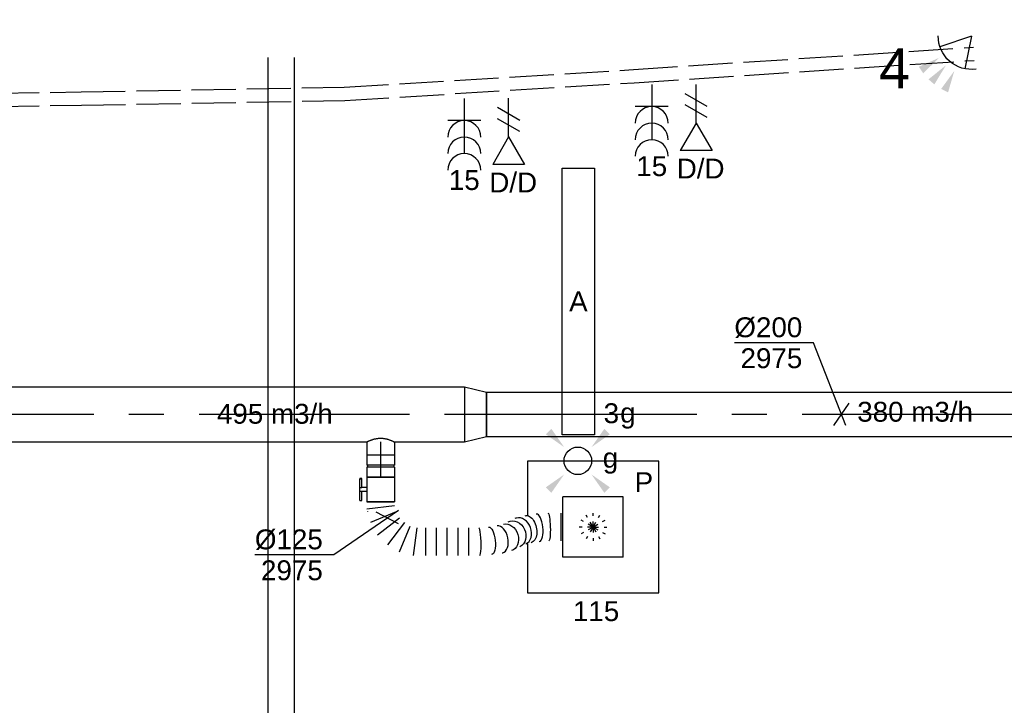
# Model space of a CAD drawing. Extents: x -138812 to 250702, y -18987 to 104055.
# Tile 80 of 193: x 78326 to 82784, y 21599 to 24703. Entities that reach past the tile are written whole.
import ezdxf
from ezdxf.enums import TextEntityAlignment as Align

# ---------------------------------------------------------------- set-up
doc = ezdxf.new("R2010")
doc.units = 0
doc.header["$LTSCALE"] = 50
for name, pattern in [('CENTER2', [28.575000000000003, 19.05, -3.175, 3.175, -3.175]), ('E_GOOT3', [5, 4, -1]), ('STREEPJES', [0.1, 0.05, -0.05])]:
    doc.linetypes.add(name, pattern=pattern)
doc.layers.get('0').update_dxf_attribs({"linetype": 'CONTINUOUS'})
for name, color, linetype in [('brandmeldserienummers', 1, 'CONTINUOUS'), ('EL6131--', 2, 'CONTINUOUS'), ('EL6131--_WG', 2, 'CONTINUOUS'), ('EL6222--', 3, 'CONTINUOUS'), ('EL6311--', 3, 'CONTINUOUS'), ('EL6441--', 3, 'CONTINUOUS'), ('EL6521--', 3, 'CONTINUOUS'), ('EM6131--', 1, 'CONTINUOUS'), ('WL570---_TOEVOER', 3, 'CONTINUOUS'), ('WL570---_TOEVOER_HL', 8, 'CONTINUOUS'), ('WL570---_TOEVOER_RST', 2, 'CONTINUOUS'), ('WL570---_TOEVOER_RST_HL', 1, 'CONTINUOUS'), ('WM570---_TOEVOER', 1, 'CONTINUOUS'), ('WM570---_TOEVOER_PR', 1, 'CONTINUOUS'), ('WM570---_TOEVOER_RST_PR', 1, 'CONTINUOUS')]:
    doc.layers.add(name, color=color, linetype=linetype)
doc.styles.add('BURO-018', font='ARIAL.TTF', dxfattribs={"height": 90})

# ---------------------------------------------------------------- blocks, each defined once
blk = doc.blocks.new('111304B')
at = {"color": 0, "linetype": 'Continuous'}
for p, q in [((0, 1), (0, 6)), ((-1.5, 3), (1.5, 3))]:
    blk.add_line(p, q, dxfattribs=at)
for centre in [(0, 7.5), (0, 6), (0, 4.5)]:
    blk.add_arc(centre, 1.5, 180, 0, dxfattribs=at)
at = {"color": 0, "linetype": 'Continuous', "style": 'BURO-018'}
for tag, p in [('E_GKAST', (0, 13)), ('E_GROEP', (0, 10)), ('E_SGROEP', (4.5, 10))]:
    blk.add_attdef(tag, text='', height=1.8, dxfattribs=at).set_placement(p, align=Align.MIDDLE)
at = {"color": 0, "linetype": 'Continuous', "style": 'BURO-018', "flags": 1}
for tag, height, p in [('E_VERMCODE', 1.8, (13, 10)), ('E_MATCODE', 1.799999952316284, (0, 0))]:
    blk.add_attdef(tag, text='', height=height, dxfattribs=at).set_placement(p, align=Align.MIDDLE)
blk = doc.blocks.new('E00153')
at = {"color": 0, "linetype": 'Continuous'}
for p, q in [((-1.443375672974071, 7), (1.443375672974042, 7)), ((0, 4.5), (-1.443375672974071, 7)), ((0, 4.5), (1.443375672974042, 7)), ((0, 4.5), (0, 1)), ((-1, 4), (1, 2.845299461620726)), ((-1, 3), (1, 1.845299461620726))]:
    blk.add_line(p, q, dxfattribs=at)
at = {"color": 7, "style": 'BURO-018'}
for tag, p in [('E_COMMENT1', (-6, 12)), ('E_COMMENT2', (6, 12)), ('E_DCOM1', (-6, 9)), ('E_DCOM2', (6, 9))]:
    blk.add_attdef(tag, text='', height=1.8, dxfattribs=at).set_placement(p, align=Align.MIDDLE)
at = {"color": 0, "style": 'BURO-018'}
blk.add_attdef('E_TEXT1', text='', height=1.8, dxfattribs=at).set_placement((2.5, 6), align=Align.MIDDLE)
at = {"color": 0, "linetype": 'Continuous', "style": 'BURO-018', "flags": 1}
blk.add_attdef('E_MATCODE', text='', height=1.799999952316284, dxfattribs=at).set_placement((0, 0), align=Align.MIDDLE)
blk = doc.blocks.new('E001611207146')
at = {"color": 0}
for p, q in [((-12.07, -1.46), (-12.07, 1.46)), ((-12.07, 1.46), (12.07, 1.46)), ((12.07, 1.46), (12.07, -1.46)), ((12.07, -1.46), (-12.07, -1.46))]:
    blk.add_line(p, q, dxfattribs=at)
at = {"color": 0, "linetype": 'Continuous', "style": 'BURO-018'}
for tag, p in [('E_GKAST', (0, 8)), ('E_GROEP', (0, 5)), ('E_SGROEP', (4.5, 5)), ('E_ARMCODE', (0, 0)), ('E_SLET', (4.5, -3))]:
    blk.add_attdef(tag, text='', height=1.8, dxfattribs=at).set_placement(p, align=Align.MIDDLE)
blk = doc.blocks.new('E00411')
at = {"color": 0, "linetype": 'Continuous'}
blk.add_circle((0, 0), 1.25, dxfattribs=at)
for points in [[(-2.891705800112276, 2.395768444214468), (-2.395768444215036, 2.891705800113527), (-1.237436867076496, 1.237436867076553)], [(2.395768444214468, 2.891705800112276), (2.891705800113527, 2.395768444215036), (1.237436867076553, 1.237436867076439)], [(-2.395768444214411, -2.891705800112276), (-2.89170580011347, -2.395768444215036), (-1.237436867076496, -1.237436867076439)], [(2.89170580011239, -2.395768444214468), (2.395768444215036, -2.891705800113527), (1.237436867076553, -1.237436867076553)]]:
    blk.add_solid(points, dxfattribs=at)
at = {"color": 0, "linetype": 'Continuous', "style": 'BURO-018'}
for tag, height, p in [('E_SLET1', 1.8, (-2.842e-13, 4.641705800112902)), ('E_GROEP', 1.799999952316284, (0, 0)), ('E_GKAST', 1.799999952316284, (0, 0))]:
    blk.add_attdef(tag, text='', height=height, dxfattribs=at).set_placement(p, align=Align.MIDDLE)
at = {"color": 0, "linetype": 'Continuous', "style": 'BURO-018', "flags": 1}
for tag in ['E_MATCODE', 'E_SGROEP']:
    blk.add_attdef(tag, text='', height=1.799999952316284, dxfattribs=at).set_placement((0, 0), align=Align.MIDDLE)
blk = doc.blocks.new('E00058')
at = {"color": 0, "linetype": 'Continuous'}
for q in [(-1.5, 3.598076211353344), (1.5, 3.598076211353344)]:
    blk.add_line((0, 1), q, dxfattribs=at)
blk.add_arc((0, 1), 3, 40.52877936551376, 139.4712206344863, dxfattribs=at)
for points in [[(-1.759339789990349, 6.21101943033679), (-1.081876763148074, 6.392545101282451), (-0.9058666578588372, 4.380740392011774)], [(-0.3506806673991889, 6.48880889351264), (0.3506806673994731, 6.488808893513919), (0, 4.500000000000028)], [(1.081876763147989, 6.392545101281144), (1.759339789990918, 6.211019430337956), (0.9058666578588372, 4.380740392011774)]]:
    blk.add_solid(points, dxfattribs=at)
at = {"color": 0, "linetype": 'Continuous', "style": 'BURO-018'}
blk.add_attdef('E_TEXT1', text='', height=1.8, dxfattribs=at).set_placement((0, 9), align=Align.MIDDLE)
at = {"color": 0, "linetype": 'Continuous', "style": 'BURO-018', "flags": 1}
blk.add_attdef('E_MATCODE', text='', height=1.799999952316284, dxfattribs=at).set_placement((0, 0), align=Align.MIDDLE)
blk = doc.blocks.new('*U99')
at = {"color": 0, "ltscale": 10}
for p, q in [((0, 60, -2730), (5942.091478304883, 59.99999999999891, -2730)), ((0, -60, -2730), (5942.091478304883, -60.00000000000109, -2730))]:
    blk.add_line(p, q, dxfattribs=at)
at = {"layer": 'EM6131--', "color": 1, "style": 'BURO-018'}
blk.add_attdef('POSNR', text='', height=90, dxfattribs=at).set_placement((0, 0), align=Align.MIDDLE)
blk = doc.blocks.new('*U142')
at = {"color": 0, "ltscale": 10}
for p, q in [((0, 100, -2975), (2528.778137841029, 100, -2975)), ((0, -100, -2975), (0, 100, -2975)), ((0, -100, -2975), (5150.830630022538, -100, -2975))]:
    blk.add_line(p, q, dxfattribs=at)
at = {"layer": 'WL570---_TOEVOER_HL', "linetype": 'CENTER2'}
blk.add_line((0, 0, -2975), (5150.830630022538, 0, -2975), dxfattribs=at)
at = {"layer": 'WM570---_TOEVOER_PR', "color": 1, "style": 'BURO-018'}
blk.add_attdef('POSNR', text='', height=90, dxfattribs=at).set_placement((0, 0), align=Align.MIDDLE)
blk = doc.blocks.new('*U143')
at = {"layer": 'WM570---_TOEVOER', "color": 0, "ltscale": 10}
for p, q in [((-127.4973303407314, 324.1384020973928), (-485.0689538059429, 324.1384020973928)), ((19.66711280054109, -50), (-127.4973303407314, 324.1384020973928)), ((-34.06179306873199, -50), (34.06179306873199, 50))]:
    blk.add_line(p, q, dxfattribs=at)
at = {"layer": 'WM570---_TOEVOER', "color": 0, "style": 'BURO-018'}
for s, p in [('%%c200', (-485.0689538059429, 349.1384020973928)), ('2975', (-457.1971939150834, 209.1384020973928))]:
    blk.add_text(s, height=90, dxfattribs=at).set_placement(p)
blk = doc.blocks.new('*U167')
at = {"color": 0, "ltscale": 10}
for p, q in [((0, 125, -2975), (99.10000000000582, 100, -2975)), ((0, 125, -2975), (0, -125, -2975)), ((99.10000000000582, 100, -2975), (99.10000000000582, -100, -2975)), ((0, -125, -2975), (99.10000000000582, -100, -2975))]:
    blk.add_line(p, q, dxfattribs=at)
at = {"layer": 'WL570---_TOEVOER_HL', "linetype": 'CENTER2'}
blk.add_line((0, 0, -2975), (99.10000000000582, 0, -2975), dxfattribs=at)
for centre in [(0, 0, -2975), (99.10000000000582, 0, -2975)]:
    blk.add_circle(centre, 0.075, dxfattribs=at)
at = {"layer": 'WM570---_TOEVOER_PR', "color": 1, "style": 'BURO-018'}
blk.add_attdef('POSNR', text='', height=90, dxfattribs=at).set_placement((0, 0), align=Align.MIDDLE)
blk = doc.blocks.new('*U168')
at = {"color": 0, "ltscale": 10}
for p, q in [((-3.637978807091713e-12, 62.5, -2975), (60.29999999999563, 62.50000000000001, -2975)), ((60.29999999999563, 62.5, -2975), (60.29999999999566, -62.5, -2975)), ((-3.637978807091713e-12, -62.5, -2975), (60.29999999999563, -62.49999999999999, -2975))]:
    blk.add_line(p, q, dxfattribs=at)
blk.add_spline([(-0.160024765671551, -62.17933271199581, -2975), (-0.6347537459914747, -61.22062132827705, -2975), (-1.408217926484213, -59.63370352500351, -2975), (-2.45403509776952, -57.43486322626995, -2975), (-3.735793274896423, -54.64666350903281, -2975), (-5.207656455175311, -51.29771507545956, -2975), (-6.815261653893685, -47.422382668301, -2975), (-8.496992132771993, -43.0604324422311, -2975), (-10.185718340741, -38.25662390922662, -2975), (-11.81108635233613, -33.06025064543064, -2975), (-13.3023925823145, -27.52463447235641, -2975), (-14.59200417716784, -21.70657830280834, -2975), (-15.61916637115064, -15.66578326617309, -2975), (-16.33389781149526, -9.464236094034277, -2975), (-16.700550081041, -3.165573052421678, -2975), (-16.700550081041, 3.165573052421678, -2975), (-16.33389781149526, 9.464236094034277, -2975), (-15.61916637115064, 15.66578326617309, -2975), (-14.59200417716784, 21.70657830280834, -2975), (-13.3023925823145, 27.52463447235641, -2975), (-11.81108635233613, 33.06025064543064, -2975), (-10.185718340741, 38.25662390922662, -2975), (-8.496992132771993, 43.0604324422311, -2975), (-6.815261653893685, 47.422382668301, -2975), (-5.207656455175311, 51.29771507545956, -2975), (-3.735793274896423, 54.64666350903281, -2975), (-2.45403509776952, 57.43486322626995, -2975), (-1.408217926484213, 59.63370352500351, -2975), (-0.6347537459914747, 61.22062132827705, -2975), (-0.160024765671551, 62.17933271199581, -2975), (-3.637978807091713e-12, 62.5, -2975)], degree=3, dxfattribs=at)
at = {"layer": 'WL570---_TOEVOER_HL', "linetype": 'CENTER2'}
blk.add_line((-3.637978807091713e-12, 0, -2975), (60.29999999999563, 9.696979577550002e-15, -2975), dxfattribs=at)
at = {"layer": 'WM570---_TOEVOER_PR', "color": 1, "style": 'BURO-018'}
blk.add_attdef('POSNR', text='', height=90, dxfattribs=at).set_placement((0, 0), align=Align.MIDDLE)
blk = doc.blocks.new('*U169')
at = {"color": 0, "ltscale": 10}
for p, q in [((0, 125, -2975), (6917.151467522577, 125, -2975)), ((6917.151467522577, 125, -2975), (6917.151467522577, -125, -2975)), ((3009.582097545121, -125, -2975), (6474.582097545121, -125, -2975)), ((6599.582097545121, -125, -2975), (6917.151467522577, -125, -2975))]:
    blk.add_line(p, q, dxfattribs=at)
at = {"layer": 'WL570---_TOEVOER_HL', "linetype": 'CENTER2'}
blk.add_line((0, 0, -2975), (6917.151467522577, 0, -2975), dxfattribs=at)
at = {"layer": 'WM570---_TOEVOER_PR', "color": 1, "style": 'BURO-018'}
blk.add_attdef('POSNR', text='', height=90, dxfattribs=at).set_placement((0, 0), align=Align.MIDDLE)
blk = doc.blocks.new('*U171')
at = {"color": 0, "ltscale": 10}
for p, q in [((50.97817858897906, 815.4442880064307, -2975), (175.9781785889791, 815.4442880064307, -2975)), ((54.68976458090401, 704.8348071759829, -2975), (54.76983591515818, 704.1104550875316, -2975)), ((230.9976176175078, 550.3643017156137, -2975), (230.4960128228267, 552.7840061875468, -2975)), ((117.0076422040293, 397.3343206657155, -2975), (242.0076422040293, 397.3343206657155, -2975)), ((117.0076422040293, 348.9283921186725, -2975), (242.0076422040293, 348.9283921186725, -2975)), ((117.0076422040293, 300.5224635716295, -2975), (242.0076422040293, 300.5224635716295, -2975)), ((117.0076422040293, 252.1165350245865, -2975), (242.0076422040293, 252.1165350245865, -2975)), ((117.0076422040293, 203.7106064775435, -2975), (242.0076422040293, 203.7106064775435, -2975)), ((225.5152213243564, 86.09617900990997, -2975), (109.0337647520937, 134.3443780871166, -2975)), ((117.0076422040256, 164.1032938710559, -2975), (242.0076422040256, 147.6467316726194, -2975)), ((93.62941641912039, 107.6632641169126, -2975), (193.654310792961, 30.91146319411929, -2975)), ((-3.637978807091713e-12, -62.5, -2975), (-3.658080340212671e-12, 62.5, -2975)), ((31.86091053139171, -62.5, -2975), (15.40434833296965, 62.5, -2975)), ((45.16326411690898, 70.47387745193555, -2975), (93.41146319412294, -46.00757912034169, -2975)), ((148.5961790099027, -14.14666858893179, -2975), (71.84437808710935, 85.87822578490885, -2975))]:
    blk.add_line(p, q, dxfattribs=at)
at = {"color": 0, "ltscale": 10, "extrusion": (0, 0, -1)}
for centre, major_axis, ratio, start_param, end_param in [((113.4781785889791, 760.0275848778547, -2975), (-62.4993542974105, -2.185434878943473), 0.129996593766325, 6.278639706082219, 9.420232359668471), ((123.4620735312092, 667.9227495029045, -2975), (-61.25583038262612, -12.69833509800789), 0.6039676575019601, 6.250477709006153, 9.39207036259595), ((160.25066215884, 573.9490023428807, -2975), (58.84907558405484, 21.33189401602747), 0.7835030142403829, 3.211574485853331, 6.353167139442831), ((176.0987784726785, 495.4617425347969, -2975), (62.16452328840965, 6.871791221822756), 0.3806660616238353, 3.156898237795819, 6.298490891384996)]:
    blk.add_ellipse(centre, major_axis=major_axis, ratio=ratio, start_param=start_param, end_param=end_param, dxfattribs=at)
at = {"color": 0, "ltscale": 10}
for centre, major_axis, ratio, start_param, end_param in [((116.8870423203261, 711.3436174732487, -2975), (-62.16452328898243, -6.871791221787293), 0.3806660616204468, 3.156898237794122, 6.2678797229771), ((132.7351586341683, 632.856357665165, -2975), (-58.84907558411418, -21.33189401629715), 0.7835030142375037, 3.211574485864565, 6.213203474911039), ((132.7351586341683, 632.856357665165, -2975), (-58.84907558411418, -21.33189401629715), 0.7835030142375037, 6.213203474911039, 6.353167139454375), ((169.5237472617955, 538.8826105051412, -2975), (61.25583038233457, 12.69833509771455), 0.6039676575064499, 0.03270759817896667, 3.108885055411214), ((179.5076422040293, 446.7777751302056, -2975), (62.49935429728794, 2.185434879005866), 0.1299965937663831, 0.004545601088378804, 3.146138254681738)]:
    blk.add_ellipse(centre, major_axis=major_axis, ratio=ratio, start_param=start_param, end_param=end_param, dxfattribs=at)
at = {"color": 0, "ltscale": 10, "extrusion": (0, 0, -0.9999999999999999)}
blk.add_ellipse((146.4929103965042, 603.4026800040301, -2975), major_axis=(-56.62708429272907, -26.45039365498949), ratio=0.8483459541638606, start_param=0, end_param=3.141592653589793, dxfattribs=at)
at = {"layer": 'WM570---_TOEVOER_PR', "color": 1, "style": 'BURO-018'}
blk.add_attdef('POSNR', text='', height=90, dxfattribs=at).set_placement((0, 0), align=Align.MIDDLE)
blk = doc.blocks.new('*U172')
at = {"layer": 'WM570---_TOEVOER', "color": 0, "ltscale": 10}
for p, q in [((50.00000000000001, 34.33902453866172), (-242.1002358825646, -166.2697188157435)), ((49.99999999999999, -26.31712606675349), (-49.99999999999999, 26.31712606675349)), ((-242.1002358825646, -166.2697188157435), (-599.671859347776, -166.2697188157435))]:
    blk.add_line(p, q, dxfattribs=at)
at = {"layer": 'WM570---_TOEVOER', "color": 0, "style": 'BURO-018'}
for s, p in [('%%c125', (-599.671859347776, -141.2697188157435)), ('2975', (-571.8000994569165, -281.2697188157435))]:
    blk.add_text(s, height=90, dxfattribs=at).set_placement(p)
blk = doc.blocks.new('*U173')
at = {"color": 2, "ltscale": 10}
for p, q in [((-56.45000000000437, 62.5, -2975), (56.44999999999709, 62.50000000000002, -2975)), ((-56.45000000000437, -62.5, -2975), (-56.45000000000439, 62.5, -2975)), ((56.44999999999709, 62.5, -2975), (56.44999999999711, -62.5, -2975)), ((-56.45000000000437, -62.5, -2975), (-9.408333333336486, -62.49999999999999, -2975)), ((-49.40796737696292, -85.41666666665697, -2975), (-49.40796737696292, -93.74999999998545, -2975)), ((-48.36630071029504, -85.41666666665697, -2975), (-49.40796737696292, -85.41666666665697, -2975)), ((-7.576928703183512, -85.41666666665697, -2975), (-48.36630071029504, -85.41666666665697, -2975)), ((-48.36630071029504, -93.75, -2975), (-48.36630071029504, -85.41666666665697, -2975)), ((-9.408333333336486, -62.5, -2975), (-9.408333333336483, -85.41666666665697, -2975)), ((-7.576928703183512, -85.41666666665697, -2975), (-7.57692870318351, -93.75, -2975)), ((9.40833333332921, -62.5, -2975), (9.408333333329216, -93.75, -2975)), ((9.40833333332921, -62.5, -2975), (56.44999999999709, -62.49999999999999, -2975)), ((49.40796737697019, -85.41666666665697, -2975), (9.40833333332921, -85.41666666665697, -2975)), ((49.40796737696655, -93.75, -2975), (49.40796737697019, -85.41666666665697, -2975)), ((99.97356930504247, -59.375, -2975), (100.7499999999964, -59.375, -2975)), ((-49.40796737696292, -93.74999999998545, -2975), (-48.36630071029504, -93.75, -2975)), ((-7.576928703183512, -93.75, -2975), (-48.36630071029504, -93.75, -2975)), ((9.40833333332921, -93.75, -2975), (-7.576928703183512, -93.75, -2975)), ((49.40796737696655, -93.75, -2975), (9.40833333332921, -93.75, -2975))]:
    blk.add_line(p, q, dxfattribs=at)
blk.add_spline([(-9.360062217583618, -62.49275180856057, -2975), (-9.215744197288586, -62.47129905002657, -2975), (-8.976860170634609, -62.43650600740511, -2975), (-8.645861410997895, -62.38977627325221, -2975), (-8.226144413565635, -62.33299861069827, -2975), (-7.722016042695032, -62.26847352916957, -2975), (-7.138649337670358, -62.19882296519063, -2975), (-6.482030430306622, -62.12688614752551, -2975), (-5.758897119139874, -62.05560538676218, -2975), (-4.976669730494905, -61.98790612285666, -2975), (-4.143374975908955, -61.92657604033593, -2975), (-3.267563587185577, -61.87414836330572, -2975), (-2.35822257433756, -61.83279451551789, -2975), (-1.424683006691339, -61.80423112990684, -2975), (-0.4765242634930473, -61.78964589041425, -2975), (0.4765242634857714, -61.78964589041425, -2975), (1.424683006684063, -61.80423112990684, -2975), (2.358222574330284, -61.83279451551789, -2975), (3.267563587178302, -61.87414836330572, -2975), (4.143374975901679, -61.92657604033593, -2975), (4.976669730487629, -61.98790612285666, -2975), (5.758897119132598, -62.05560538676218, -2975), (6.482030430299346, -62.12688614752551, -2975), (7.138649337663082, -62.19882296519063, -2975), (7.722016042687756, -62.26847352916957, -2975), (8.226144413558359, -62.33299861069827, -2975), (8.64586141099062, -62.38977627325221, -2975), (8.976860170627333, -62.43650600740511, -2975), (9.21574419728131, -62.47129905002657, -2975), (9.360062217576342, -62.49275180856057, -2975), (9.40833333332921, -62.5, -2975)], degree=3, dxfattribs=at)
at = {"layer": 'WL570---_TOEVOER', "color": 1, "style": 'BURO-018'}
blk.add_attdef('I', text='', height=90, dxfattribs=at).set_placement((0, 0), align=Align.MIDDLE)
at = {"layer": 'WM570---_TOEVOER_PR', "color": 1, "style": 'BURO-018'}
blk.add_attdef('POSNR', text='', height=90, dxfattribs=at).set_placement((0, 0), align=Align.MIDDLE)
blk = doc.blocks.new('*U174')
at = {"color": 0, "ltscale": 10}
for p, q in [((-49.30000000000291, 62.5, -2975), (-5.000000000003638, 62.50000000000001, -2975)), ((-49.30000000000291, 62.5, -2975), (-49.30000000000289, -62.5, -2975)), ((-5.000000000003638, 62.5, -2975), (-5.000000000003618, -62.5, -2975)), ((-5.000000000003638, 59.375, -2975), (4.999999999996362, 59.375, -2975)), ((4.999999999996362, 62.5, -2975), (49.29999999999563, 62.50000000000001, -2975)), ((4.999999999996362, 62.5, -2975), (4.999999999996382, -62.5, -2975)), ((49.29999999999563, 62.5, -2975), (49.29999999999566, -62.5, -2975)), ((-49.30000000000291, -62.5, -2975), (-5.000000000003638, -62.49999999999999, -2975)), ((-5.000000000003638, -59.375, -2975), (4.999999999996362, -59.375, -2975)), ((4.999999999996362, -62.5, -2975), (49.29999999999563, -62.49999999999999, -2975))]:
    blk.add_line(p, q, dxfattribs=at)
at = {"layer": 'WL570---_TOEVOER_HL', "linetype": 'CENTER2'}
blk.add_line((-49.30000000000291, 0, -2975), (49.29999999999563, 1.58560893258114e-14, -2975), dxfattribs=at)
at = {"layer": 'WM570---_TOEVOER_PR', "color": 1, "style": 'BURO-018'}
blk.add_attdef('POSNR', text='', height=90, dxfattribs=at).set_placement((0, 0), align=Align.MIDDLE)
blk = doc.blocks.new('*U363')
at = {"color": 0, "ltscale": 10}
for p, q in [((297.5, 297.5, -2710), (-297.5, 297.5, -2710)), ((-297.5, 297.5, -2710), (-297.5, 52.70186931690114, -2710)), ((297.5, -297.5, -2710), (297.5, 297.5, -2710)), ((136.5, 136.5, -2710), (-136.5, 136.5, -2710)), ((-136.5, -136.5, -2710), (-136.5, 136.5, -2710)), ((136.5, -136.5, -2710), (136.5, 136.5, -2710)), ((-297.5, -75.55215359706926, -2710), (-297.5, -297.5, -2710)), ((136.5, -136.5, -2710), (-136.5, -136.5, -2710)), ((-297.5, -297.5, -2710), (297.5, -297.5, -2710))]:
    blk.add_line(p, q, dxfattribs=at)
at = {"color": 8, "linetype": 'STREEPJES', "ltscale": 10}
for q in [(-31.25, 54.12658773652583, -2710), (0, 62.5, -2710), (31.25, 54.12658773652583, -2710), (-62.5, 0, -2710), (-54.1265877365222, 31.25, -2710), (-54.1265877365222, -31.25, -2710), (-31.25, -54.12658773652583, -2710), (54.1265877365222, 31.25, -2710), (0, -62.5, -2710), (31.25, -54.12658773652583, -2710), (54.1265877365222, -31.25, -2710), (62.5, 0, -2710)]:
    blk.add_line((0, 0, -2710), q, dxfattribs=at)
at = {"layer": 'WL570---_TOEVOER_RST_HL', "linetype": 'CENTER2'}
blk.add_circle((0, 0, -2710), 0.075, dxfattribs=at)
at = {"layer": 'WL570---_TOEVOER_RST', "color": 1, "style": 'BURO-018'}
for tag in ['MC', 'Q']:
    blk.add_attdef(tag, text='', height=90, dxfattribs=at).set_placement((0, 0), align=Align.MIDDLE)
at = {"layer": 'WM570---_TOEVOER_RST_PR', "color": 1, "style": 'BURO-018'}
blk.add_attdef('POSNR', text='', height=90, dxfattribs=at).set_placement((0, 0), align=Align.MIDDLE)

msp = doc.modelspace()

# ---------------------------------------------------------------- linework, layer by layer
at = {"layer": 'EL6131--_WG', "linetype": 'E_GOOT3'}
for p, q in [((81104.64576173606, 24477.78784271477, 3000), (82644.15386209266, 24579.09695223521, 3000)), ((81108.44296814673, 24417.90794910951, 3000), (82648.09370998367, 24519.2264453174, 3000)), ((79795.42981327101, 24397.89687492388, 3000), (81104.64576173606, 24477.78784271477, 3000)), ((78604.04179398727, 24376.30579217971, 3000), (79795.42981327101, 24397.89687492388, 3000)), ((79797.80175118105, 24337.9300085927, 3000), (81108.44296814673, 24417.90794910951, 3000)), ((77464.16904331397, 24359.71908191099, 3000), (78604.04179398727, 24376.30579217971, 3000)), ((77464.32407014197, 24299.71498582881, 3000), (78605.02188160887, 24316.3137018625, 3000)), ((78605.02188160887, 24316.3137018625, 3000), (79797.80175118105, 24337.9300085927, 3000))]:
    msp.add_line(p, q, dxfattribs=at)

# ---------------------------------------------------------------- block references
at = {"layer": 'EL6131--', "rotation": 90}
msp.add_blockref('*U99', (79510.37650186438, 18590.10656066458, 2730), dxfattribs=at)
at = {"layer": 'EL6222--'}
ref = msp.add_blockref('111304B', (81187.47549176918, 24459.79814077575), dxfattribs=dict(at, xscale=50, yscale=50, zscale=50, rotation=180))
ref.add_attrib('E_GROEP', '15', dxfattribs={"layer": '0', "color": 1, "linetype": 'Continuous', "height": 90, "style": 'BURO-018'}).set_placement((81187.47549176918, 24039.60851015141), align=Align.MIDDLE)
ref = msp.add_blockref('111304B', (80338.72008873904, 24396.75712964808), dxfattribs=dict(at, xscale=50, yscale=50, zscale=50, rotation=180))
ref.add_attrib('E_GROEP', '15', dxfattribs={"layer": '0', "color": 1, "linetype": 'Continuous', "height": 90, "style": 'BURO-018'}).set_placement((80338.72008873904, 23976.56749902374), align=Align.MIDDLE)
at = {"layer": 'EL6311--'}
ref = msp.add_blockref('E001611207146', (80855.42544861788, 23427.62526572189), dxfattribs=dict(at, xscale=50, yscale=50, zscale=50, rotation=270))
ref.add_attrib('E_ARMCODE', 'A', dxfattribs={"layer": '0', "color": 1, "linetype": 'Continuous', "height": 90, "style": 'BURO-018'}).set_placement((80855.42544861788, 23427.62526572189), align=Align.MIDDLE)
ref.add_attrib('E_SLET', 'g', dxfattribs={"layer": '0', "color": 1, "linetype": 'Continuous', "height": 90, "style": 'BURO-018'}).set_placement((81079.66508778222, 22909.77909366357), align=Align.MIDDLE)
ref.add_attrib('E_GROEP', '3', dxfattribs={"layer": '0', "color": 1, "linetype": 'Continuous', "height": 90, "style": 'BURO-018'}).set_placement((81004.70561718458, 22921.31579164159), align=Align.MIDDLE)
ref = msp.add_blockref('E00411', (80852.93154569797, 22705.77775738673), dxfattribs=dict(at, xscale=50, yscale=50, zscale=50))
ref.add_attrib('E_SLET1', 'g', dxfattribs={"layer": '0', "color": 1, "linetype": 'Continuous', "height": 90, "style": 'BURO-018'}).set_placement((81000.7899112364, 22705.77775738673), align=Align.MIDDLE)
at = {"layer": 'EL6441--'}
ref = msp.add_blockref('E00153', (81388.4469061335, 24460.39889153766), dxfattribs=dict(at, xscale=50, yscale=50, zscale=50, rotation=180))
ref.add_attrib('E_TEXT1', 'D/D', dxfattribs={"layer": '0', "color": 1, "height": 90, "style": 'BURO-018'}).set_placement((81408.95536255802, 24031.01261413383), align=Align.MIDDLE)
ref = msp.add_blockref('E00153', (80539.69150310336, 24397.35788040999), dxfattribs=dict(at, xscale=50, yscale=50, zscale=50, rotation=180))
ref.add_attrib('E_TEXT1', 'D/D', dxfattribs={"layer": '0', "color": 1, "height": 90, "style": 'BURO-018'}).set_placement((80560.19995952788, 23967.97160300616), align=Align.MIDDLE)
at = {"layer": 'EL6521--', "xscale": -50.00000000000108, "yscale": 50.0000000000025, "zscale": 50, "rotation": 138.7950952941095}
msp.add_blockref('E00058', (82667.58770379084, 24665.88999422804), dxfattribs=at)
at = {"layer": 'WL570---_TOEVOER'}
for name, p in [('*U169', (73422.91790245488, 22916.30764220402, 2975)), ('*U167', (80340.06936997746, 22916.30764220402, 2975)), ('*U142', (80439.16936997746, 22916.30764220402, 2975))]:
    msp.add_blockref(name, p, dxfattribs=at)
at = {"layer": 'WL570---_TOEVOER', "rotation": 270}
for name, p in [('*U168', (79960, 22791.30764220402, 2975)), ('*U174', (79960, 22681.70764220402, 2975)), ('*U173', (79960, 22575.95764220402, 2975)), ('*U171', (79960, 22519.50764220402, 2975))]:
    msp.add_blockref(name, p, dxfattribs=at)
at = {"layer": 'WL570---_TOEVOER_RST'}
ref = msp.add_blockref('*U363', (80921.94428800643, 22406.02946361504, 2710), dxfattribs=at)
ref.add_attrib('Q', '115', dxfattribs={"color": 1, "height": 90, "style": 'BURO-018'}).set_placement((80935.46354441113, 22024.38475508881), align=Align.MIDDLE)
ref.add_attrib('MC', 'P', dxfattribs={"color": 1, "height": 90, "style": 'BURO-018'}).set_placement((81151.94447325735, 22609.11030473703), align=Align.MIDDLE)
at = {"layer": 'WM570---_TOEVOER'}
for name, p in [('*U143', (82046.68886992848, 22916.30764220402, 2975)), ('*U172', (79990.30592811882, 22446.34265951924, 2975))]:
    msp.add_blockref(name, p, dxfattribs=at)

# ---------------------------------------------------------------- texts
at = {"layer": 'brandmeldserienummers', "color": 1, "style": 'BURO-018'}
msp.add_text('4', height=180, dxfattribs=at).set_placement((82216.85939160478, 24393.27344566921))
at = {"layer": 'WM570---_TOEVOER', "style": 'BURO-018'}
for s, p in [('495 m3/h', (79218.87137531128, 22873.74487369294)), ('380 m3/h', (82117.94353809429, 22882.96283227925))]:
    msp.add_text(s, height=90, dxfattribs=at).set_placement(p)

doc.saveas('drawing.dxf')
